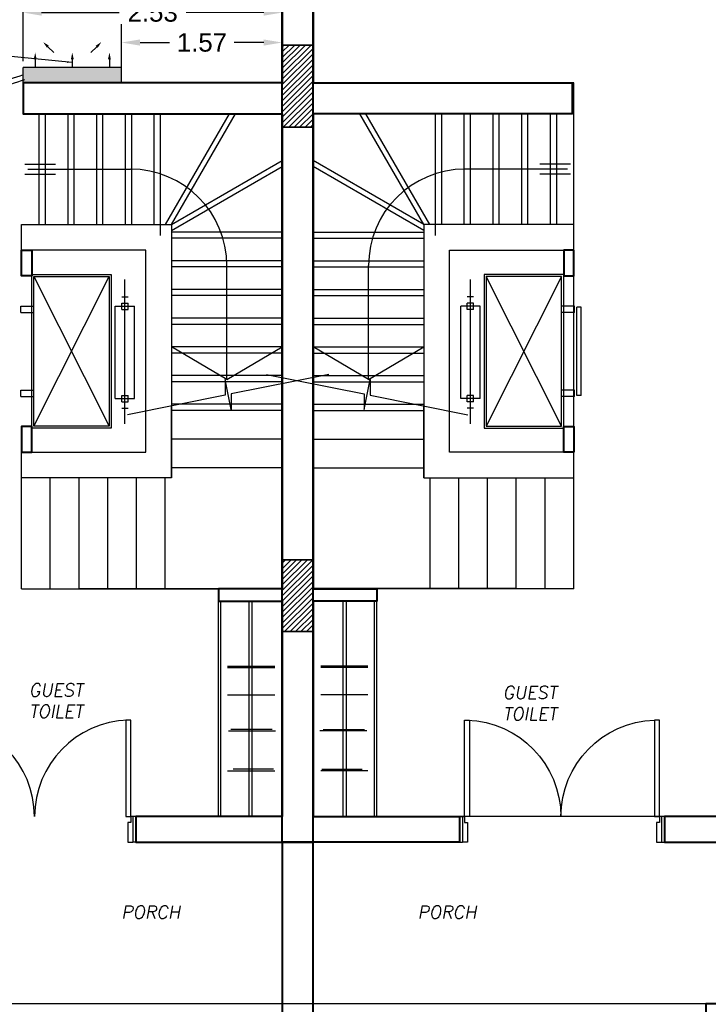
# Model space of a CAD drawing. Header units: metres. Extents: x -710577 to 709766, y -710660 to 709683.
# Tile 26 of 70: x -476 to -469, y -522 to -512. Entities that reach past the tile are written whole.
import ezdxf
from ezdxf.enums import TextEntityAlignment as Align

# ---------------------------------------------------------------- set-up
doc = ezdxf.new("R2010")
doc.units = ezdxf.units.M
doc.header["$LTSCALE"] = 50
doc.header["$MEASUREMENT"] = 0
for name, pattern in [('GR XREF$0$DASHED2', [0.375, 0.25, -0.125]), ('GR XREF$0$ground$0$HIDDEN2', [0.1875, 0.125, -0.0625]), ('GR XREF$0$HIDDEN', [0.375, 0.25, -0.125])]:
    doc.linetypes.add(name, pattern=pattern)
for name, color, linetype in [('DIM-IN', 5, 'Continuous'), ('GR XREF$0$INT- BEAM', 254, 'GR XREF$0$DASHED2'), ('GR XREF$0$INT- CEILING HIDDEN', 254, 'GR XREF$0$HIDDEN'), ('GR XREF$0$INT- COLUMN', 251, 'Continuous'), ('GR XREF$0$INT- COLUMN HATCH', 8, 'Continuous'), ('GR XREF$0$INT- DOORS', 3, 'Continuous'), ('GR XREF$0$INT- ELEVATION 02', 45, 'Continuous'), ('GR XREF$0$INT- FURNITURE', 30, 'Continuous'), ('GR XREF$0$INT- FURNITURE FIXED', 40, 'Continuous'), ('GR XREF$0$INT- FURNITURE FIXED HIDDEN', 254, 'GR XREF$0$HIDDEN'), ('GR XREF$0$INT- STAIRS', 2, 'Continuous'), ('GR XREF$0$INT- STAIRS HIDDEN', 254, 'GR XREF$0$HIDDEN'), ('GR XREF$0$INT- STAIRS Num', 1, 'Continuous'), ('GR-263$0$ground$0$RN', 3, 'Continuous'), ('Samrt Heat', 1, 'Continuous'), ('smart heat', 7, 'Continuous')]:
    doc.layers.add(name, color=color, linetype=linetype)
doc.layers.add('GR XREF$0$INT- WALL', color=7, linetype='Continuous', lineweight=40)
doc.styles.add('AM3', font='times.ttf')
doc.styles.add('GR-263$0$ground$0$AXT', font='simplex.shx')
doc.styles.get("Standard").update_dxf_attribs({"font": 'arial.ttf'})
doc.dimstyles.new('35', dxfattribs={"dimscale": 0, "dimtxt": 0.09, "dimasz": 0.05, "dimexe": 0, "dimexo": 0, "dimgap": 0, "dimtad": 0, "dimzin": 0, "dimdsep": 46, "dimtxsty": 'AM3', "dimcen": 0, "dimadec": 3, "dimazin": 0, "dimtfac": 1, "dimtofl": 0, "dimtmove": 1, "dimatfit": 3, "dimfxl": 0.18, "dimtfill": 1, "dimtolj": 1, "dimtzin": 0, "dimarcsym": 0})
doc.dimstyles.get("Standard").update_dxf_attribs({"dimtxt": 0.18, "dimasz": 0.18, "dimexe": 0.18, "dimexo": 0.0625, "dimgap": 0.09, "dimtad": 0, "dimtih": 1, "dimtoh": 1, "dimzin": 0, "dimdsep": 46, "dimtxsty": 'Standard', "dimcen": 0.09, "dimadec": 0, "dimazin": 0, "dimtfac": 1, "dimtofl": 0, "dimtmove": 0, "dimatfit": 3, "dimfxl": 1, "dimtolj": 1, "dimtzin": 0, "dimarcsym": 0})
pattern_1 = [(45, (275.926745, -767.539074), (-0.0265165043, 0.0265165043), [])]

# ---------------------------------------------------------------- blocks, each defined once
blk = doc.blocks.new('*U1888')
blk.add_lwpolyline([(0, 100), (0, 3), (15, 0), (-15, 0), (0, -3), (0, -100)])
blk = doc.blocks.new('GR XREF$0$main door')
at = {"layer": 'GR XREF$0$INT- DOORS'}
for p, q in [((640.54, 483.47), (640.54, 458.47)), ((640.54, 483.47), (643.54, 483.47)), ((643.54, 483.47), (643.54, 458.47)), ((837.54, 483.47), (837.54, 458.47)), ((840.54, 483.47), (837.54, 483.47)), ((840.54, 483.47), (840.54, 458.47)), ((840.54, 458.47), (837.54, 458.47))]:
    blk.add_line(p, q, dxfattribs=at)
for points in [[(645.54, 483.47), (645.54, 577.47), (650.54, 577.47), (650.54, 483.47)], [(835.54, 483.47), (835.54, 577.47), (830.54, 577.47), (830.54, 483.47)]]:
    blk.add_lwpolyline(points, close=True, dxfattribs=at)
for points in [[(643.54, 483.47), (645.54, 483.47), (645.54, 477.47), (648.54, 477.47), (648.54, 458.47), (640.54, 458.47)], [(837.54, 483.47), (835.54, 483.47), (835.54, 477.47), (832.54, 477.47), (832.54, 458.47), (837.54, 458.47)]]:
    blk.add_lwpolyline(points, dxfattribs=at)
for centre, start, end in [((647.34, 483.19), 0.16841, 88.05534), ((836, 483.19), 91.94466, 179.83159)]:
    blk.add_arc(centre, 94.33, start, end, dxfattribs=at)
blk = doc.blocks.new('GR-263$0$ground$0$RN')
at = {"style": 'GR-263$0$ground$0$AXT', "oblique": 10}
for tag, p in [('R1', (0, 0.75)), ('R2', (0, 0.5)), ('R3', (0, 0.25)), ('R4', (0, 0))]:
    blk.add_attdef(tag, text='', height=0.15, dxfattribs=at).set_placement(p, align=Align.MIDDLE)
blk = doc.blocks.new('A$C4BE8651F')
h = blk.add_hatch(color=240)
h.set_gradient(color1=(250, 5, 38), color2=(238, 110, 242), tint=1, name='INVCURVED')
h.paths.add_polyline_path([(-0.4669, 0.0614), (-0.4669, 0.0121), (-0.4669, -0.0386), (0.1932, -0.0385), (0.1932, 0.0615)])
at = {"color": 1}
for p, q in [((0.1932, 0.0621), (-0.4669, 0.0621)), ((-0.4669, -0.0385), (-0.4669, 0.0615)), ((0.1932, -0.0385), (0.1932, 0.0615)), ((0.1932, -0.0379), (-0.4669, -0.0379))]:
    blk.add_line(p, q, dxfattribs=at)
for points in [[(-0.3318, 0.2325, 0, 0.0191, 0), (-0.3003, 0.2009, 0.0191, 0.0191, 0), (-0.3003, 0.2009, 0.0191, 0.0191, 0)], [(0.0582, 0.2325, 0, 0.0191, 0), (0.0266, 0.2009, 0.0191, 0.0191, 0), (0.0266, 0.2009, 0.0191, 0.0191, 0)], [(-0.3854, 0.1618, 0, 0.0191, 0), (-0.3854, 0.1172, 0.0191, 0.0191, 0), (-0.3854, 0.1172, 0.0191, 0.0191, 0)], [(-0.1368, 0.1618, 0, 0.0191, 0), (-0.1368, 0.1172, 0.0191, 0.0191, 0), (-0.1368, 0.1172, 0.0191, 0.0191, 0)], [(0.1118, 0.1618, 0, 0.0191, 0), (0.1118, 0.1172, 0.0191, 0.0191, 0), (0.1118, 0.1172, 0.0191, 0.0191, 0)]]:
    blk.add_lwpolyline(points, format="xyseb", dxfattribs=at)
for points in [[(-0.3003, 0.2009), (-0.2611, 0.1618)], [(0.0266, 0.2009), (-0.0125, 0.1618)], [(-0.3854, 0.1172), (-0.3854, 0.0618)], [(-0.1368, 0.1172), (-0.1368, 0.0618)], [(0.1118, 0.1172), (0.1118, 0.0618)]]:
    blk.add_lwpolyline(points, dxfattribs=at)
blk = doc.blocks.new('*D2057')
at = {"layer": 'DIM-IN', "color": 0, "lineweight": -2, "transparency": 16777216}
for p, q in [((-474.7146, -512.6694), (-474.7146, -512.1629)), ((-473.1492, -512.675), (-473.1492, -512.1629)), ((-474.5346, -512.3429), (-474.2472, -512.3429)), ((-473.3292, -512.3429), (-473.6166, -512.3429))]:
    blk.add_line(p, q, dxfattribs=at)
at = {"layer": 'DIM-IN', "color": 0, "transparency": 16777216}
for points in [[(-474.5346, -512.3129), (-474.5346, -512.3729), (-474.7146, -512.3429)], [(-473.3292, -512.3129), (-473.3292, -512.3729), (-473.1492, -512.3429)]]:
    blk.add_solid(points, dxfattribs=at)
at = {"layer": 'DIM-IN', "color": 0, "transparency": 16777216, "insert": (-473.9319, -512.3429), "char_height": 0.18, "attachment_point": 5}
blk.add_mtext('\\A1;1.57', dxfattribs=at)
blk = doc.blocks.new('*D2058')
at = {"layer": 'DIM-IN', "color": 0, "lineweight": -2, "transparency": 16777216}
for p, q in [((-475.6746, -512.524), (-475.6746, -511.8709)), ((-473.1492, -512.675), (-473.1492, -511.8709)), ((-475.4946, -512.0509), (-474.7372, -512.0509)), ((-473.3292, -512.0509), (-474.0866, -512.0509))]:
    blk.add_line(p, q, dxfattribs=at)
at = {"layer": 'DIM-IN', "color": 0, "transparency": 16777216}
for points in [[(-475.4946, -512.0209), (-475.4946, -512.0809), (-475.6746, -512.0509)], [(-473.3292, -512.0209), (-473.3292, -512.0809), (-473.1492, -512.0509)]]:
    blk.add_solid(points, dxfattribs=at)
at = {"layer": 'DIM-IN', "color": 0, "transparency": 16777216, "insert": (-474.4119, -512.0509), "char_height": 0.18, "attachment_point": 5}
blk.add_mtext('\\A1;2.53', dxfattribs=at)

msp = doc.modelspace()

# ---------------------------------------------------------------- hatches: boundary and pattern name
at = {"layer": 'GR XREF$0$INT- COLUMN HATCH'}
h = msp.add_hatch(dxfattribs=at)
h.set_pattern_fill('ANSI31', color=256, scale=0.3, style=0)
h.set_pattern_definition(pattern_1)
h.paths.add_polyline_path([(-472.8492, -512.3673), (-473.1492, -512.3673), (-473.1492, -513.1673), (-472.8492, -513.1673)])
h = msp.add_hatch(dxfattribs=at)
h.set_pattern_fill('ANSI31', color=256, scale=0.3, style=0)
h.set_pattern_definition(pattern_1)
h.paths.add_polyline_path([(-473.1492, -512.3673), (-472.8492, -512.3673), (-472.8492, -513.1673), (-473.1492, -513.1673)])
h = msp.add_hatch(dxfattribs=at)
h.set_pattern_fill('ANSI31', color=256, scale=0.3, style=0)
h.set_pattern_definition(pattern_1)
h.paths.add_polyline_path([(-473.1492, -518.0873), (-472.8492, -518.0873), (-472.8492, -517.3873), (-473.1492, -517.3873)])
h = msp.add_hatch(dxfattribs=at)
h.set_pattern_fill('ANSI31', color=256, scale=0.3, style=0)
h.set_pattern_definition(pattern_1)
h.paths.add_polyline_path([(-472.8492, -518.0873), (-473.1492, -518.0873), (-473.1492, -517.3873), (-472.8492, -517.3873)])

# ---------------------------------------------------------------- linework, layer by layer
for points in [[(-475.6892, -516.3375), (-474.4792, -516.3375), (-474.4792, -514.3675), (-475.6892, -514.3675), (-475.6892, -514.1175), (-474.2292, -514.1175), (-474.2292, -516.5875), (-475.6892, -516.5875)], [(-470.3092, -516.3375), (-471.5192, -516.3375), (-471.5192, -514.3675), (-470.3092, -514.3675), (-470.3092, -514.1175), (-471.7692, -514.1175), (-471.7692, -516.5875), (-470.3092, -516.5875)]]:
    msp.add_lwpolyline(points, close=True)
at = {"color": 1}
for points in [[(-473.2195, -507.3678), (-473.4599, -508.0432), (-476.4308, -512.5235), (-476.4203, -514.1556), (-476.4063, -516.2798), (-476.4569, -517.4243), (-476.5421, -517.876), (-477.2602, -518.3817)], [(-475.6746, -512.6592), (-476.1167, -512.8829), (-476.2144, -513.5041), (-476.132, -514.9506), (-476.2075, -517.2483), (-476.2635, -518.0186), (-476.7254, -518.2198), (-477.2376, -518.4851)]]:
    msp.add_spline(points, degree=3, dxfattribs=at)
at = {"color": 5}
for points, knots in [([(-473.1718, -507.383), (-473.2222, -507.5411), (-473.2729, -507.6999), (-473.4256, -508.1096), (-473.5462, -508.3542), (-473.8327, -508.8211), (-473.9967, -509.0453), (-474.5209, -509.701), (-474.9135, -510.1157), (-475.5031, -510.809), (-475.7205, -511.0842), (-476.0602, -511.6171), (-476.1912, -511.8725), (-476.3521, -512.3492), (-476.3958, -512.5661), (-476.4317, -513.0202), (-476.4267, -513.2562), (-476.3987, -513.7745), (-476.3739, -514.0582), (-476.3466, -514.6193), (-476.3405, -514.8975), (-476.3381, -515.5574), (-476.3463, -515.9371), (-476.3639, -516.5408), (-476.3716, -516.7672), (-476.3905, -517.1617), (-476.3989, -517.3267), (-476.4218, -517.6274), (-476.4371, -517.7597), (-476.5588, -518.0421), (-476.7014, -518.1583), (-476.983, -518.3172), (-477.1125, -518.3727), (-477.2405, -518.4276)], [0, 0, 0, 0, 0.496939, 0.496939, 1.299687, 1.299687, 2.102435, 2.102435, 3.707932, 3.707932, 4.749981, 4.749981, 5.658724, 5.658724, 6.369942, 6.369942, 7.081159, 7.081159, 7.907294, 7.907294, 8.733429, 8.733429, 9.882318, 9.882318, 10.574327, 10.574327, 11.061606, 11.061606, 11.43174, 11.43174, 11.957656, 11.957656, 12.332743, 12.332743, 12.332743, 12.332743]), ([(-475.6597, -512.7069), (-475.7523, -512.7358), (-475.8431, -512.7644), (-475.9903, -512.834), (-476.0473, -512.8733), (-476.1233, -512.9742), (-476.1465, -513.04), (-476.1829, -513.2615), (-476.1688, -513.4415), (-476.1469, -513.7767), (-476.1339, -513.9377), (-476.0973, -514.4074), (-476.0765, -514.703), (-476.0954, -515.5786), (-476.2034, -516.1426), (-476.1849, -516.938), (-476.1757, -517.0853), (-476.1392, -517.4063), (-476.1085, -517.5849), (-476.1204, -517.8318), (-476.1366, -517.9148), (-476.2095, -518.0426), (-476.2602, -518.089), (-476.3775, -518.1566), (-476.444, -518.181), (-476.5949, -518.2304), (-476.6788, -518.2544), (-476.8311, -518.3141), (-476.9024, -518.3486), (-477.0533, -518.4304), (-477.132, -518.4788), (-477.2114, -518.5277)], [0, 0, 0, 0, 0.264029, 0.264029, 0.510791, 0.510791, 0.757552, 0.757552, 1.223599, 1.223599, 1.689645, 1.689645, 2.621737, 2.621737, 4.464273, 4.464273, 4.868123, 4.868123, 5.31328, 5.31328, 5.560097, 5.560097, 5.757567, 5.757567, 5.955036, 5.955036, 6.19674, 6.19674, 6.438443, 6.438443, 6.72515, 6.72515, 6.72515, 6.72515])]:
    msp.add_open_spline(points, degree=3, knots=knots, dxfattribs=at)
at = {"layer": 'DIM-IN', "color": 1}
msp.add_lwpolyline([(-468.6242, -519.8887), (-472.8492, -519.8887), (-472.8492, -517.6675), (-470.3092, -517.6675), (-470.3092, -512.7375), (-472.8492, -512.7375), (-472.8492, -502.0871)], dxfattribs=at)
at = {"layer": 'GR XREF$0$INT- BEAM'}
msp.add_line((-469.0242, -521.7173), (-476.9742, -521.7173), dxfattribs=at)
at = {"layer": 'GR XREF$0$INT- COLUMN'}
for points in [[(-472.8492, -512.3673), (-473.1492, -512.3673), (-473.1492, -513.1673), (-472.8492, -513.1673)], [(-473.1492, -512.3673), (-472.8492, -512.3673), (-472.8492, -513.1673), (-473.1492, -513.1673)], [(-473.1492, -518.0873), (-472.8492, -518.0873), (-472.8492, -517.3873), (-473.1492, -517.3873)], [(-472.8492, -518.0873), (-473.1492, -518.0873), (-473.1492, -517.3873), (-472.8492, -517.3873)]]:
    msp.add_lwpolyline(points, close=True, dxfattribs=at)
at = {"layer": 'GR XREF$0$INT- FURNITURE'}
for p, q in [((-475.5704, -514.6232), (-474.8354, -516.0832)), ((-475.5704, -516.0832), (-474.8354, -514.6232)), ((-474.6822, -516.0616), (-474.6822, -514.6546)), ((-471.3162, -516.0616), (-471.3162, -514.6546)), ((-470.4279, -514.6232), (-471.1629, -516.0832)), ((-470.4279, -516.0832), (-471.1629, -514.6232)), ((-474.7134, -514.8211), (-474.651, -514.8211)), ((-471.2849, -514.8211), (-471.3474, -514.8211)), ((-475.6965, -514.9121), (-475.5704, -514.9121)), ((-475.6965, -514.9751), (-475.6965, -514.9121)), ((-475.6965, -514.9751), (-475.5704, -514.9751)), ((-474.7759, -514.9148), (-474.5885, -514.9148)), ((-474.7759, -515.8143), (-474.7759, -514.9148)), ((-474.7134, -514.946), (-474.7134, -514.8835)), ((-474.7134, -514.8835), (-474.651, -514.8835)), ((-474.7134, -514.946), (-474.651, -514.946)), ((-474.651, -514.946), (-474.651, -514.8835)), ((-474.5885, -515.8143), (-474.5885, -514.9148)), ((-471.2225, -514.9148), (-471.4099, -514.9148)), ((-471.4099, -515.8143), (-471.4099, -514.9148)), ((-471.3474, -514.946), (-471.3474, -514.8835)), ((-471.2849, -514.8835), (-471.3474, -514.8835)), ((-471.2849, -514.946), (-471.3474, -514.946)), ((-471.2849, -514.946), (-471.2849, -514.8835)), ((-471.2225, -515.8143), (-471.2225, -514.9148)), ((-470.3019, -514.9121), (-470.4279, -514.9121)), ((-470.3019, -514.9751), (-470.4279, -514.9751)), ((-470.3019, -514.9751), (-470.3019, -514.9121)), ((-470.2388, -514.9226), (-470.2808, -514.9226)), ((-470.2808, -515.7839), (-470.2808, -514.9226)), ((-470.2388, -515.7839), (-470.2388, -514.9226)), ((-475.6965, -515.7944), (-475.6965, -515.7314)), ((-475.6965, -515.7314), (-475.5704, -515.7314)), ((-470.3019, -515.7314), (-470.4279, -515.7314)), ((-470.3019, -515.7944), (-470.3019, -515.7314)), ((-475.6965, -515.7944), (-475.5704, -515.7944)), ((-474.7759, -515.8143), (-474.5885, -515.8143)), ((-474.7134, -515.7831), (-474.651, -515.7831)), ((-474.7134, -515.8455), (-474.7134, -515.7831)), ((-474.651, -515.8455), (-474.651, -515.7831)), ((-471.2225, -515.8143), (-471.4099, -515.8143)), ((-471.2849, -515.7831), (-471.3474, -515.7831)), ((-471.3474, -515.8455), (-471.3474, -515.7831)), ((-471.2849, -515.8455), (-471.2849, -515.7831)), ((-470.3019, -515.7944), (-470.4279, -515.7944)), ((-470.2388, -515.7839), (-470.2808, -515.7839)), ((-474.7134, -515.8455), (-474.651, -515.8455)), ((-474.7134, -515.908), (-474.651, -515.908)), ((-471.2849, -515.8455), (-471.3474, -515.8455)), ((-471.2849, -515.908), (-471.3474, -515.908))]:
    msp.add_line(p, q, dxfattribs=at)
for points in [[(-474.8154, -514.6032), (-474.8154, -516.1032), (-475.5904, -516.1032), (-475.5904, -514.6032)], [(-474.8354, -514.6232), (-474.8354, -516.0832), (-475.5704, -516.0832), (-475.5704, -514.6232)], [(-471.1829, -514.6032), (-471.1829, -516.1032), (-470.4079, -516.1032), (-470.4079, -514.6032)], [(-471.1629, -514.6232), (-471.1629, -516.0832), (-470.4279, -516.0832), (-470.4279, -514.6232)]]:
    msp.add_lwpolyline(points, close=True, dxfattribs=at)
at = {"layer": 'GR XREF$0$INT- FURNITURE FIXED'}
for p, q in [((-473.7692, -519.8887), (-473.7692, -517.7875)), ((-473.7492, -519.8887), (-473.7492, -517.7887)), ((-473.4733, -519.8887), (-473.4733, -517.7875)), ((-473.4433, -519.8887), (-473.4433, -517.7875)), ((-472.555, -519.8887), (-472.555, -517.7875)), ((-472.525, -519.8887), (-472.525, -517.7875)), ((-472.2492, -519.8887), (-472.2492, -517.7887)), ((-472.2292, -519.8887), (-472.2292, -517.7875)), ((-473.6822, -518.4231), (-473.2233, -518.4231)), ((-472.3161, -518.4231), (-472.7751, -518.4231)), ((-473.6822, -518.4381), (-473.2233, -518.4381)), ((-472.3161, -518.4381), (-472.7751, -518.4381)), ((-473.6822, -518.7029), (-473.2233, -518.7029)), ((-472.3161, -518.7029), (-472.7751, -518.7029)), ((-473.6743, -519.0541), (-473.2153, -519.0541)), ((-473.2474, -519.0405), (-473.6512, -519.0405)), ((-472.324, -519.0541), (-472.783, -519.0541)), ((-472.7509, -519.0405), (-472.3471, -519.0405)), ((-473.6822, -519.4452), (-473.2233, -519.4452)), ((-473.2336, -519.4268), (-473.627, -519.4268)), ((-472.3161, -519.4452), (-472.7751, -519.4452)), ((-472.7648, -519.4268), (-472.3713, -519.4268))]:
    msp.add_line(p, q, dxfattribs=at)
at = {"layer": 'GR XREF$0$INT- FURNITURE FIXED HIDDEN'}
for p, q in [((-475.5704, -514.6232), (-474.8354, -516.0832)), ((-475.5704, -516.0832), (-474.8354, -514.6232)), ((-474.6822, -516.0616), (-474.6822, -514.6546)), ((-471.3162, -516.0616), (-471.3162, -514.6546)), ((-470.4279, -514.6232), (-471.1629, -516.0832)), ((-470.4279, -516.0832), (-471.1629, -514.6232)), ((-474.7134, -514.8211), (-474.651, -514.8211)), ((-471.2849, -514.8211), (-471.3474, -514.8211)), ((-475.6965, -514.9121), (-475.5704, -514.9121)), ((-475.6965, -514.9751), (-475.6965, -514.9121)), ((-475.6965, -514.9751), (-475.5704, -514.9751)), ((-474.7759, -514.9148), (-474.5885, -514.9148)), ((-474.7759, -515.8143), (-474.7759, -514.9148)), ((-474.7134, -514.946), (-474.7134, -514.8835)), ((-474.7134, -514.8835), (-474.651, -514.8835)), ((-474.7134, -514.946), (-474.651, -514.946)), ((-474.651, -514.946), (-474.651, -514.8835)), ((-474.5885, -515.8143), (-474.5885, -514.9148)), ((-471.2225, -514.9148), (-471.4099, -514.9148)), ((-471.4099, -515.8143), (-471.4099, -514.9148)), ((-471.3474, -514.946), (-471.3474, -514.8835)), ((-471.2849, -514.8835), (-471.3474, -514.8835)), ((-471.2849, -514.946), (-471.3474, -514.946)), ((-471.2849, -514.946), (-471.2849, -514.8835)), ((-471.2225, -515.8143), (-471.2225, -514.9148)), ((-470.3019, -514.9121), (-470.4279, -514.9121)), ((-470.3019, -514.9751), (-470.4279, -514.9751)), ((-470.3019, -514.9751), (-470.3019, -514.9121)), ((-470.2388, -514.9226), (-470.2808, -514.9226)), ((-470.2808, -515.7839), (-470.2808, -514.9226)), ((-470.2388, -515.7839), (-470.2388, -514.9226)), ((-475.6965, -515.7944), (-475.6965, -515.7314)), ((-475.6965, -515.7314), (-475.5704, -515.7314)), ((-470.3019, -515.7314), (-470.4279, -515.7314)), ((-470.3019, -515.7944), (-470.3019, -515.7314)), ((-475.6965, -515.7944), (-475.5704, -515.7944)), ((-474.7759, -515.8143), (-474.5885, -515.8143)), ((-474.7134, -515.7831), (-474.651, -515.7831)), ((-474.7134, -515.8455), (-474.7134, -515.7831)), ((-474.651, -515.8455), (-474.651, -515.7831)), ((-471.2225, -515.8143), (-471.4099, -515.8143)), ((-471.2849, -515.7831), (-471.3474, -515.7831)), ((-471.3474, -515.8455), (-471.3474, -515.7831)), ((-471.2849, -515.8455), (-471.2849, -515.7831)), ((-470.3019, -515.7944), (-470.4279, -515.7944)), ((-470.2388, -515.7839), (-470.2808, -515.7839)), ((-474.7134, -515.8455), (-474.651, -515.8455)), ((-474.7134, -515.908), (-474.651, -515.908)), ((-471.2849, -515.8455), (-471.3474, -515.8455)), ((-471.2849, -515.908), (-471.3474, -515.908))]:
    msp.add_line(p, q, dxfattribs=at)
for points in [[(-474.8154, -514.6032), (-474.8154, -516.1032), (-475.5904, -516.1032), (-475.5904, -514.6032)], [(-474.8354, -514.6232), (-474.8354, -516.0832), (-475.5704, -516.0832), (-475.5704, -514.6232)], [(-471.1829, -514.6032), (-471.1829, -516.1032), (-470.4079, -516.1032), (-470.4079, -514.6032)], [(-471.1629, -514.6232), (-471.1629, -516.0832), (-470.4279, -516.0832), (-470.4279, -514.6232)]]:
    msp.add_lwpolyline(points, close=True, dxfattribs=at)
at = {"layer": 'GR XREF$0$INT- STAIRS', "color": 2}
for p, q in [((-475.5192, -513.0375), (-475.5192, -514.1175)), ((-475.2392, -513.0375), (-475.2392, -514.1175)), ((-474.9592, -513.0375), (-474.9592, -514.1175)), ((-474.6792, -513.0375), (-474.6792, -514.1175)), ((-474.3992, -513.0375), (-474.3992, -514.1175)), ((-474.2869, -514.1175), (-473.6634, -513.0375)), ((-471.7114, -514.1175), (-472.335, -513.0375)), ((-471.5992, -513.0375), (-471.5992, -514.1175)), ((-471.3192, -513.0375), (-471.3192, -514.1175)), ((-471.0392, -513.0375), (-471.0392, -514.1175)), ((-470.7592, -513.0375), (-470.7592, -514.1175)), ((-470.4792, -513.0375), (-470.4792, -514.1175)), ((-474.2292, -514.1175), (-473.1492, -513.494)), ((-471.7692, -514.1175), (-472.8492, -513.494)), ((-473.1492, -514.1908), (-474.2292, -514.1908)), ((-472.8492, -514.1908), (-471.7692, -514.1908)), ((-473.1492, -514.4708), (-474.2292, -514.4708)), ((-472.8492, -514.4708), (-471.7692, -514.4708)), ((-473.1492, -514.7508), (-474.2292, -514.7508)), ((-472.8492, -514.7508), (-471.7692, -514.7508)), ((-473.1492, -515.0308), (-474.2292, -515.0308)), ((-472.8492, -515.0308), (-471.7692, -515.0308)), ((-473.1492, -515.3108), (-474.2292, -515.3108)), ((-472.8492, -515.3108), (-471.7692, -515.3108)), ((-473.1492, -515.5908), (-474.2292, -515.5908)), ((-472.8492, -515.5908), (-471.7692, -515.5908)), ((-473.1492, -515.8704), (-474.2292, -515.8704)), ((-472.8492, -515.8704), (-471.7692, -515.8704))]:
    msp.add_line(p, q, dxfattribs=at)
at = {"layer": 'GR XREF$0$INT- STAIRS HIDDEN', "linetype": 'GR XREF$0$ground$0$HIDDEN2'}
for p, q in [((-475.4592, -513.0375), (-475.4592, -514.1175)), ((-475.1792, -513.0375), (-475.1792, -514.1175)), ((-474.8992, -513.0375), (-474.8992, -514.1175)), ((-474.6192, -513.0375), (-474.6192, -514.1175)), ((-474.3392, -513.0375), (-474.3392, -514.2243)), ((-474.2292, -514.1175), (-473.6058, -513.0377)), ((-471.7692, -514.1175), (-472.3926, -513.0377)), ((-471.6592, -513.0375), (-471.6592, -514.2243)), ((-471.3792, -513.0375), (-471.3792, -514.1175)), ((-471.0992, -513.0375), (-471.0992, -514.1175)), ((-470.8192, -513.0375), (-470.8192, -514.1175)), ((-470.5392, -513.0375), (-470.5392, -514.1175)), ((-474.2292, -514.1752), (-473.1492, -513.5517)), ((-471.7692, -514.1752), (-472.8492, -513.5517)), ((-473.1492, -514.2508), (-474.2292, -514.2508)), ((-472.8492, -514.2508), (-471.7692, -514.2508)), ((-473.1492, -514.5308), (-474.2292, -514.5308)), ((-472.8492, -514.5308), (-471.7692, -514.5308)), ((-473.1492, -514.8108), (-474.2292, -514.8108)), ((-472.8492, -514.8108), (-471.7692, -514.8108)), ((-473.1492, -515.0908), (-474.2292, -515.0908)), ((-472.8492, -515.0908), (-471.7692, -515.0908)), ((-473.1492, -515.3708), (-474.2292, -515.3708)), ((-472.8492, -515.3708), (-471.7692, -515.3708)), ((-473.1492, -515.6508), (-474.2292, -515.6508)), ((-472.8492, -515.6508), (-471.7692, -515.6508)), ((-474.2292, -516.5875), (-474.2292, -515.8949)), ((-473.1492, -515.9308), (-474.2292, -515.9308)), ((-472.8492, -515.9308), (-471.7692, -515.9308)), ((-471.7692, -516.5875), (-471.7692, -515.8949)), ((-473.1492, -516.2108), (-474.2292, -516.2108)), ((-472.8492, -516.2108), (-471.7692, -516.2108)), ((-473.1492, -516.4908), (-474.2292, -516.4908)), ((-472.8492, -516.4908), (-471.7692, -516.4908)), ((-475.6892, -517.6687), (-475.6892, -516.5875)), ((-475.4092, -517.6675), (-475.4092, -516.5875)), ((-475.1292, -517.6675), (-475.1292, -516.5875)), ((-474.8492, -517.6675), (-474.8492, -516.5875)), ((-474.5692, -517.6675), (-474.5692, -516.5875)), ((-474.2892, -517.6675), (-474.2892, -516.5875)), ((-471.7092, -517.6675), (-471.7092, -516.5875)), ((-471.4292, -517.6675), (-471.4292, -516.5875)), ((-471.1492, -517.6675), (-471.1492, -516.5875)), ((-470.8692, -517.6675), (-470.8692, -516.5875)), ((-470.5892, -517.6675), (-470.5892, -516.5875)), ((-470.3092, -517.6687), (-470.3092, -516.5875)), ((-475.6892, -517.6687), (-473.1492, -517.6687)), ((-475.1292, -517.6675), (-473.1492, -517.6675)), ((-470.8692, -517.6675), (-472.8492, -517.6675)), ((-470.3092, -517.6687), (-472.8492, -517.6687))]:
    msp.add_line(p, q, dxfattribs=at)
at = {"layer": 'GR XREF$0$INT- STAIRS Num'}
for p, q in [((-475.657, -513.5275), (-475.357, -513.5275)), ((-470.3413, -513.5275), (-470.6413, -513.5275)), ((-475.657, -513.6275), (-475.357, -513.6275)), ((-475.6265, -513.5775), (-474.6292, -513.5775)), ((-470.3718, -513.5775), (-471.3692, -513.5775)), ((-470.3413, -513.6275), (-470.6413, -513.6275)), ((-473.6892, -515.6298), (-473.6892, -514.5175)), ((-472.3092, -515.6298), (-472.3092, -514.5175)), ((-473.6892, -515.6298), (-474.2292, -515.3108)), ((-473.6892, -515.6298), (-473.1492, -515.3108)), ((-472.3092, -515.6298), (-472.8492, -515.3108)), ((-472.3092, -515.6298), (-471.7692, -515.3108))]:
    msp.add_line(p, q, dxfattribs=at)
for centre, start, end in [((-474.6292, -514.5175), 0, 90), ((-471.3692, -514.5175), 90, 180)]:
    msp.add_arc(centre, 0.94, start, end, dxfattribs=at)
at = {"layer": 'GR XREF$0$INT- WALL'}
for points in [[(-473.1492, -517.6687), (-473.7692, -517.6687), (-473.7692, -517.7887), (-473.1492, -517.7887), (-473.1492, -519.8887), (-474.5742, -519.8887), (-474.5742, -520.1387), (-472.8492, -520.1387), (-472.8492, -501.8371), (-473.3992, -501.8371), (-473.3992, -502.0871), (-473.1492, -502.0871), (-473.1492, -512.7375), (-475.6742, -512.7375), (-475.6742, -513.0375), (-473.1492, -513.0375), (-473.1492, -517.6675)], [(-472.8492, -517.6687), (-472.2292, -517.6687), (-472.2292, -517.7887), (-472.8492, -517.7887), (-472.8492, -519.8887), (-471.4242, -519.8887), (-471.4242, -520.1387), (-473.1492, -520.1387), (-473.1492, -501.8371), (-472.5992, -501.8371), (-472.5992, -502.0871), (-472.8492, -502.0871), (-472.8492, -512.7375), (-470.3242, -512.7375), (-470.3242, -513.0375), (-472.8492, -513.0375), (-472.8492, -517.6675)], [(-473.1492, -520.1387), (-473.1492, -522.7877), (-472.8492, -522.7871), (-472.8492, -520.1387)]]:
    msp.add_lwpolyline(points, dxfattribs=at)
for points in [[(-475.6892, -514.3675), (-475.5904, -514.3675), (-475.5904, -514.6175), (-475.6892, -514.6175)], [(-470.3092, -514.3675), (-470.4079, -514.3675), (-470.4079, -514.6175), (-470.3092, -514.6175)], [(-475.6892, -516.3375), (-475.5904, -516.3375), (-475.5904, -516.0875), (-475.6892, -516.0875)], [(-470.3092, -516.3375), (-470.4079, -516.3375), (-470.4079, -516.0875), (-470.3092, -516.0875)], [(-465.424, -518.4323), (-465.4241, -518.1973), (-468.6242, -518.1973), (-468.6242, -519.8887), (-469.4242, -519.8887), (-469.4242, -520.1387), (-468.6242, -520.1387), (-468.6242, -521.7173), (-469.0242, -521.7173), (-469.0242, -522.0673), (-468.624, -522.0673), (-468.624, -522.9877), (-468.139, -522.9877), (-468.139, -522.5877), (-468.3242, -522.5877), (-468.3242, -518.3173), (-465.544, -518.3173), (-465.5439, -518.4323)]]:
    msp.add_lwpolyline(points, close=True, dxfattribs=at)

# ---------------------------------------------------------------- block references
at = {"layer": 'GR XREF$0$INT- CEILING HIDDEN', "yscale": 0.01000000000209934, "zscale": 0.01000000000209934}
for p, xscale in [((-482.9796, -524.7234), 0.01000000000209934), ((-463.0188, -524.7234), -0.01000000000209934)]:
    msp.add_blockref('GR XREF$0$main door', p, dxfattribs=dict(at, xscale=xscale))
at = {"layer": 'GR XREF$0$INT- ELEVATION 02', "yscale": 0.01000000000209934, "zscale": 0.01000000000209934}
for p, xscale, rotation in [((-473.6769, -515.7754), 0.01000000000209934, 281.312991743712), ((-472.3214, -515.7754), -0.01000000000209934, 78.68700825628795)]:
    msp.add_blockref('*U1888', p, dxfattribs=dict(at, xscale=xscale, rotation=rotation))
at = {"layer": 'GR-263$0$ground$0$RN'}
ref = msp.add_blockref('GR-263$0$ground$0$RN', (-475.3538, -519.2812), dxfattribs=dict(at, xscale=-0.8333333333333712, yscale=0.8333333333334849, zscale=0.8333333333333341))
ref.add_attrib('R1', 'GUEST', dxfattribs={"layer": '0', "height": 0.125, "style": 'GR-263$0$ground$0$AXT', "oblique": 10}).set_placement((-475.3538, -518.6562), align=Align.MIDDLE)
ref.add_attrib('R2', 'TOILET', dxfattribs={"layer": '0', "height": 0.125, "style": 'GR-263$0$ground$0$AXT', "oblique": 10}).set_placement((-475.3538, -518.8645), align=Align.MIDDLE)
at = {"layer": 'GR-263$0$ground$0$RN', "xscale": 0.8333333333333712, "yscale": 0.8333333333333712, "zscale": 0.8333333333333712}
for p, values in [((-470.7379, -519.3054), {'R1': 'GUEST', 'R2': 'TOILET'}), ((-471.5447, -521.2388), {'R2': 'PORCH'})]:
    msp.add_blockref('GR-263$0$ground$0$RN', p, dxfattribs=at).add_auto_attribs(values)
at = {"layer": 'GR-263$0$ground$0$RN'}
ref = msp.add_blockref('GR-263$0$ground$0$RN', (-474.4309, -521.2388), dxfattribs=dict(at, xscale=-0.8333333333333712, yscale=0.8333333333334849, zscale=0.8333333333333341))
ref.add_attrib('R2', 'PORCH', dxfattribs={"layer": '0', "height": 0.125, "style": 'GR-263$0$ground$0$AXT', "oblique": 10}).set_placement((-474.4309, -520.8222), align=Align.MIDDLE)
at = {"layer": 'smart heat', "xscale": 1.45423884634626, "yscale": 1.45423884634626, "zscale": 1.45423884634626}
msp.add_blockref('A$C4BE8651F', (-474.9956, -512.676), dxfattribs=at)

# ---------------------------------------------------------------- dimensions: what is measured, and where the dimension line sits
at = {"layer": 'DIM-IN', "color": 0}
for base, p2, picture, middle in [((-475.6746, -512.0509), (-475.6746, -512.5865), '*D2058', (-474.4119, -512.0509)), ((-474.7146, -512.3429), (-474.7146, -512.7319), '*D2057', (-473.9319, -512.3429))]:
    dim = msp.add_linear_dim(base=base, p1=(-473.1492, -512.7375), p2=p2, dimstyle='Standard', dxfattribs=at)
    dim.commit()
    dim.dimension.update_dxf_attribs({"geometry": picture, "text_midpoint": middle})

# ---------------------------------------------------------------- leaders
at = {"layer": 'Samrt Heat', "color": 0}
msp.add_leader([(-475.1946, -512.5379), (-485.9329, -511.4826)], dimstyle='35', override={"dimscale": 1}, dxfattribs=at)

doc.saveas('drawing.dxf')
